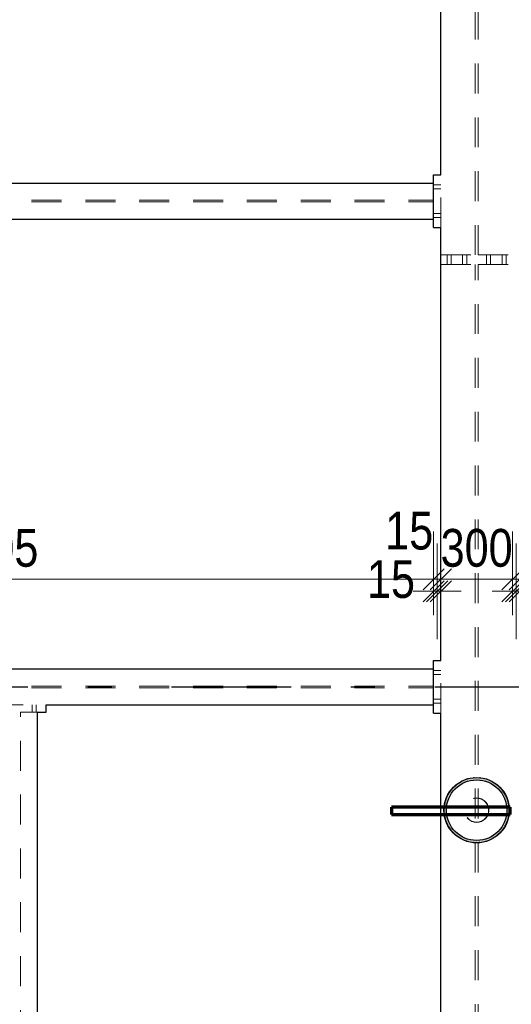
# Model space of a CAD drawing. Header units: millimetres. Extents: x -39 to 84, y 0 to 66.
# Tile 46 of 92: x 9.06 to 11.11, y 21.47 to 25.59. Entities that reach past the tile are written whole.
import ezdxf

# ---------------------------------------------------------------- set-up
doc = ezdxf.new("R2010")
doc.units = ezdxf.units.MM
doc.linetypes.add('DASHDOTX2', pattern=[2, 1, -0.5, 0, -0.5])
doc.linetypes.add('HIDDEN', pattern=[0.375, 0.25, -0.125])
for name, color, linetype, lineweight in [('01_Neubau Raumschraffuren', 7, 'Continuous', 20), ('2D-NovaObj-A_Wanddurchbruch', 7, 'Continuous', 20), ('Achsen', 7, 'Continuous', 20), ('Geschnittene Kanten', 7, 'Continuous', 20), ('Schraffuren', 7, 'Continuous', 20)]:
    doc.layers.add(name, color=color, linetype=linetype, lineweight=lineweight)
doc.styles.add('Arial Narrow', font='ARIALN.TTF')
doc.dimstyles.new('Arch_Strakon_dimstyle', dxfattribs={"dimtxt": 15.75, "dimasz": 1, "dimexe": 1.25, "dimexo": 0.0625, "dimgap": 1, "dimtad": 0, "dimdec": 5, "dimzin": 12, "dimdsep": 46, "dimtxsty": 'Arial Narrow', "dimblk": 'Arrowhead_Tick', "dimsah": 1, "dimcen": 0, "dimse1": 1, "dimse2": 1, "dimclrd": 6, "dimclrt": 2, "dimazin": 0, "dimtfac": 1, "dimtdec": 4, "dimtmove": 0, "dimatfit": 3, "dimldrblk": 'NONE', "dimfxl": 1, "dimtvp": 1, "dimtolj": 1, "dimtzin": 0, "dimlwd": 13, "dimarcsym": 2})

# ---------------------------------------------------------------- blocks, each defined once
blk = doc.blocks.new('Arrowhead_Tick')
at = {"color": 0, "linetype": 'Continuous', "lineweight": -2}
for p, q in [((0, 20), (0, -10)), ((-1, 0), (0, 0)), ((10, 0), (0, 0))]:
    blk.add_line(p, q, dxfattribs=at)
at = {"color": 2, "linetype": 'Continuous', "lineweight": 35}
blk.add_line((4.42, 4.42), (-4.42, -4.42), dxfattribs=at)
blk = doc.blocks.new('*D195')
at = {"layer": '2D-NovaObj-A_Wanddurchbruch', "color": 6, "linetype": 'Continuous', "lineweight": 13}
blk.add_line((7.0939, 23.25), (10.7789, 23.25), dxfattribs=at)
at = {"layer": 'Defpoints', "color": 0}
for p in [(10.7889, 23.25), (7.0839, 22.9103), (10.7889, 22.9103)]:
    blk.add_point(p, dxfattribs=at)
at = {"layer": '2D-NovaObj-A_Wanddurchbruch', "color": 6, "lineweight": 13, "xscale": 0.01, "yscale": 0.01, "zscale": 0.01}
blk.add_blockref('Arrowhead_Tick', (10.7889, 23.25), dxfattribs=at)
at = {"layer": '2D-NovaObj-A_Wanddurchbruch', "color": 6, "lineweight": 13, "xscale": 0.01, "yscale": 0.01, "zscale": 0.01, "rotation": 180}
blk.add_blockref('Arrowhead_Tick', (7.0839, 23.25), dxfattribs=at)
at = {"layer": '2D-NovaObj-A_Wanddurchbruch', "color": 2, "lineweight": 35, "insert": (8.9364, 23.3804), "char_height": 0.1575, "attachment_point": 5, "style": 'Arial Narrow'}
blk.add_mtext('\\A1;3705', dxfattribs=at)
blk = doc.blocks.new('_None')
blk = doc.blocks.new('*D196')
at = {"layer": '2D-NovaObj-A_Wanddurchbruch', "color": 6, "linetype": 'Continuous', "lineweight": 13}
for p, q in [((10.7789, 23.2), (10.7689, 23.2)), ((10.7889, 23.2), (10.8039, 23.2)), ((10.8139, 23.2), (10.8239, 23.2))]:
    blk.add_line(p, q, dxfattribs=at)
at = {"layer": 'Defpoints', "color": 0}
for p in [(10.8039, 23.2), (10.7889, 22.9103), (10.8039, 22.9103)]:
    blk.add_point(p, dxfattribs=at)
at = {"layer": '2D-NovaObj-A_Wanddurchbruch', "color": 6, "lineweight": 13, "xscale": 0.01, "yscale": 0.01, "zscale": 0.01}
blk.add_blockref('Arrowhead_Tick', (10.7889, 23.2), dxfattribs=at)
at = {"layer": '2D-NovaObj-A_Wanddurchbruch', "color": 6, "lineweight": 13, "xscale": 0.01, "yscale": 0.01, "zscale": 0.01, "rotation": 180}
blk.add_blockref('Arrowhead_Tick', (10.8039, 23.2), dxfattribs=at)
at = {"layer": '2D-NovaObj-A_Wanddurchbruch', "color": 2, "lineweight": 35, "insert": (10.6109, 23.25), "char_height": 0.1575, "attachment_point": 5, "style": 'Arial Narrow'}
blk.add_mtext('\\A1;15', dxfattribs=at)
blk = doc.blocks.new('*D197')
at = {"layer": '2D-NovaObj-A_Wanddurchbruch', "color": 6, "linetype": 'Continuous', "lineweight": 13}
for p, q in [((10.7939, 23.2), (10.7839, 23.2)), ((10.8039, 23.2), (10.8189, 23.2)), ((10.8289, 23.2), (10.8389, 23.2))]:
    blk.add_line(p, q, dxfattribs=at)
at = {"layer": 'Defpoints', "color": 0}
for p in [(10.8189, 23.2), (10.8039, 22.9103), (10.8189, 22.9103)]:
    blk.add_point(p, dxfattribs=at)
at = {"layer": '2D-NovaObj-A_Wanddurchbruch', "color": 6, "lineweight": 13, "xscale": 0.01, "yscale": 0.01, "zscale": 0.01}
blk.add_blockref('Arrowhead_Tick', (10.8039, 23.2), dxfattribs=at)
at = {"layer": '2D-NovaObj-A_Wanddurchbruch', "color": 6, "lineweight": 13, "xscale": 0.01, "yscale": 0.01, "zscale": 0.01, "rotation": 180}
blk.add_blockref('Arrowhead_Tick', (10.8189, 23.2), dxfattribs=at)
at = {"layer": '2D-NovaObj-A_Wanddurchbruch', "color": 2, "lineweight": 35, "insert": (10.687, 23.4523), "char_height": 0.1575, "attachment_point": 5, "style": 'Arial Narrow'}
blk.add_mtext('\\A1;15', dxfattribs=at)
blk = doc.blocks.new('*D198')
at = {"layer": '2D-NovaObj-A_Wanddurchbruch', "color": 6, "linetype": 'Continuous', "lineweight": 13}
blk.add_line((10.8289, 23.25), (11.1089, 23.25), dxfattribs=at)
at = {"layer": 'Defpoints', "color": 0}
for p in [(11.1189, 23.25), (10.8189, 22.9103), (11.1189, 22.9103)]:
    blk.add_point(p, dxfattribs=at)
at = {"layer": '2D-NovaObj-A_Wanddurchbruch', "color": 6, "lineweight": 13, "xscale": 0.01, "yscale": 0.01, "zscale": 0.01}
blk.add_blockref('Arrowhead_Tick', (11.1189, 23.25), dxfattribs=at)
at = {"layer": '2D-NovaObj-A_Wanddurchbruch', "color": 6, "lineweight": 13, "xscale": 0.01, "yscale": 0.01, "zscale": 0.01, "rotation": 180}
blk.add_blockref('Arrowhead_Tick', (10.8189, 23.25), dxfattribs=at)
at = {"layer": '2D-NovaObj-A_Wanddurchbruch', "color": 2, "lineweight": 35, "insert": (10.9689, 23.3804), "char_height": 0.1575, "attachment_point": 5, "style": 'Arial Narrow'}
blk.add_mtext('\\A1;300', dxfattribs=at)
blk = doc.blocks.new('*D199')
at = {"layer": '2D-NovaObj-A_Wanddurchbruch', "color": 6, "linetype": 'Continuous', "lineweight": 13}
for p, q in [((11.1089, 23.2), (11.0989, 23.2)), ((11.1189, 23.2), (11.1339, 23.2)), ((11.1439, 23.2), (11.1539, 23.2))]:
    blk.add_line(p, q, dxfattribs=at)
at = {"layer": 'Defpoints', "color": 0}
for p in [(11.1339, 23.2), (11.1189, 22.9103), (11.1339, 22.9103)]:
    blk.add_point(p, dxfattribs=at)
at = {"layer": '2D-NovaObj-A_Wanddurchbruch', "color": 6, "lineweight": 13, "xscale": 0.01, "yscale": 0.01, "zscale": 0.01}
blk.add_blockref('Arrowhead_Tick', (11.1189, 23.2), dxfattribs=at)
at = {"layer": '2D-NovaObj-A_Wanddurchbruch', "color": 6, "lineweight": 13, "xscale": 0.01, "yscale": 0.01, "zscale": 0.01, "rotation": 180}
blk.add_blockref('Arrowhead_Tick', (11.1339, 23.2), dxfattribs=at)
at = {"layer": '2D-NovaObj-A_Wanddurchbruch', "color": 2, "lineweight": 35, "insert": (11.3119, 23.25), "char_height": 0.1575, "attachment_point": 5, "style": 'Arial Narrow'}
blk.add_mtext('\\A1;15', dxfattribs=at)
blk = doc.blocks.new('*D200')
at = {"layer": '2D-NovaObj-A_Wanddurchbruch', "color": 6, "linetype": 'Continuous', "lineweight": 13}
for p, q in [((11.1239, 23.2), (11.1139, 23.2)), ((11.1339, 23.2), (11.1489, 23.2)), ((11.1589, 23.2), (11.1689, 23.2))]:
    blk.add_line(p, q, dxfattribs=at)
at = {"layer": 'Defpoints', "color": 0}
for p in [(11.1489, 23.2), (11.1339, 22.9103), (11.1489, 22.9103)]:
    blk.add_point(p, dxfattribs=at)
at = {"layer": '2D-NovaObj-A_Wanddurchbruch', "color": 6, "lineweight": 13, "xscale": 0.01, "yscale": 0.01, "zscale": 0.01}
blk.add_blockref('Arrowhead_Tick', (11.1339, 23.2), dxfattribs=at)
at = {"layer": '2D-NovaObj-A_Wanddurchbruch', "color": 6, "lineweight": 13, "xscale": 0.01, "yscale": 0.01, "zscale": 0.01, "rotation": 180}
blk.add_blockref('Arrowhead_Tick', (11.1489, 23.2), dxfattribs=at)
at = {"layer": '2D-NovaObj-A_Wanddurchbruch', "color": 2, "lineweight": 35, "insert": (11.2659, 23.4523), "char_height": 0.1575, "attachment_point": 5, "style": 'Arial Narrow'}
blk.add_mtext('\\A1;15', dxfattribs=at)
blk = doc.blocks.new('*D201')
at = {"layer": '2D-NovaObj-A_Wanddurchbruch', "color": 6, "linetype": 'Continuous', "lineweight": 13}
blk.add_line((11.1589, 23.25), (12.9589, 23.25), dxfattribs=at)
at = {"layer": 'Defpoints', "color": 0}
for p in [(12.9689, 23.25), (11.1489, 22.9103), (12.9689, 22.8753)]:
    blk.add_point(p, dxfattribs=at)
at = {"layer": '2D-NovaObj-A_Wanddurchbruch', "color": 6, "lineweight": 13, "xscale": 0.01, "yscale": 0.01, "zscale": 0.01}
blk.add_blockref('Arrowhead_Tick', (12.9689, 23.25), dxfattribs=at)
at = {"layer": '2D-NovaObj-A_Wanddurchbruch', "color": 6, "lineweight": 13, "xscale": 0.01, "yscale": 0.01, "zscale": 0.01, "rotation": 180}
blk.add_blockref('Arrowhead_Tick', (11.1489, 23.25), dxfattribs=at)
at = {"layer": '2D-NovaObj-A_Wanddurchbruch', "color": 2, "lineweight": 35, "insert": (12.0589, 23.3804), "char_height": 0.1575, "attachment_point": 5, "style": 'Arial Narrow'}
blk.add_mtext('\\A1;1820', dxfattribs=at)

msp = doc.modelspace()

# ---------------------------------------------------------------- hatches: boundary and pattern name
at = {"layer": 'Schraffuren', "lineweight": 13, "true_color": 0x4682b4}
h = msp.add_hatch(color=145, dxfattribs=at)
h.paths.add_polyline_path([(11.1053739, 22.2853475), (11.105334, 22.2886458), (11.1052145, 22.2919422), (11.1050153, 22.2952348), (11.1047366, 22.2985216), (11.1043786, 22.3018007), (11.1039415, 22.3050702), (11.1034255, 22.3083282), (11.1028309, 22.3115728), (11.1021581, 22.314802), (11.1014074, 22.318014), (11.1005794, 22.321207), (11.0996744, 22.324379), (11.0986931, 22.3275283), (11.0976359, 22.3306529), (11.0965036, 22.333751), (11.0952967, 22.3368209), (11.094016, 22.3398607), (11.0926622, 22.3428687), (11.0912361, 22.3458431), (11.0897386, 22.3487822), (11.0881705, 22.3516842), (11.0865327, 22.3545475), (11.0848262, 22.3573704), (11.083052, 22.3601512), (11.0812112, 22.3628883), (11.0793047, 22.3655801), (11.0773337, 22.3682251), (11.0752994, 22.3708217), (11.073203, 22.3733684), (11.0710456, 22.3758637), (11.0688285, 22.3783061), (11.0665531, 22.3806943), (11.0642207, 22.3830267), (11.0618325, 22.3853021), (11.0593901, 22.3875192), (11.0568948, 22.3896766), (11.0543481, 22.391773), (11.0517515, 22.3938073), (11.0491066, 22.3957783), (11.0464147, 22.3976848), (11.0436776, 22.3995256), (11.0408968, 22.4012998), (11.0380739, 22.4030063), (11.0352106, 22.4046441), (11.0323086, 22.4062122), (11.0293695, 22.4077097), (11.0263951, 22.4091358), (11.0233871, 22.4104896), (11.0203473, 22.4117703), (11.0172774, 22.4129772), (11.0141793, 22.4141095), (11.0110547, 22.4151667), (11.0079055, 22.416148), (11.0047334, 22.417053), (11.0015405, 22.417881), (10.9983284, 22.4186317), (10.9950992, 22.4193045), (10.9918546, 22.4198991), (10.9885966, 22.4204151), (10.9853271, 22.4208522), (10.982048, 22.4212102), (10.9787612, 22.4214889), (10.9754686, 22.4216881), (10.9721722, 22.4218076), (10.9688739, 22.4218475), (10.9655755, 22.4218076), (10.9622791, 22.4216881), (10.9589865, 22.4214889), (10.9556997, 22.4212102), (10.9524206, 22.4208522), (10.9491511, 22.4204151), (10.9458931, 22.4198991), (10.9426486, 22.4193045), (10.9394193, 22.4186317), (10.9362073, 22.417881), (10.9330143, 22.417053), (10.9298423, 22.416148), (10.926693, 22.4151667), (10.9235684, 22.4141095), (10.9204703, 22.4129772), (10.9174004, 22.4117703), (10.9143606, 22.4104896), (10.9113526, 22.4091358), (10.9083782, 22.4077097), (10.9054392, 22.4062122), (10.9025371, 22.4046441), (10.8996738, 22.4030063), (10.896851, 22.4012998), (10.8940702, 22.3995256), (10.891333, 22.3976848), (10.8886412, 22.3957783), (10.8859962, 22.3938073), (10.8833996, 22.391773), (10.8808529, 22.3896766), (10.8783576, 22.3875192), (10.8759152, 22.3853021), (10.8735271, 22.3830267), (10.8711946, 22.3806943), (10.8689192, 22.3783061), (10.8667022, 22.3758637), (10.8645448, 22.3733684), (10.8624483, 22.3708217), (10.860414, 22.3682251), (10.858443, 22.3655801), (10.8565366, 22.3628883), (10.8546957, 22.3601512), (10.8529215, 22.3573704), (10.851215, 22.3545475), (10.8495772, 22.3516842), (10.8480091, 22.3487822), (10.8465116, 22.3458431), (10.8450855, 22.3428687), (10.8437317, 22.3398607), (10.842451, 22.3368209), (10.8412442, 22.333751), (10.8401118, 22.3306529), (10.8390547, 22.3275283), (10.8380733, 22.324379), (10.8371684, 22.321207), (10.8363403, 22.318014), (10.8355897, 22.314802), (10.8349168, 22.3115728), (10.8343223, 22.3083282), (10.8338062, 22.3050702), (10.8333691, 22.3018007), (10.8330111, 22.2985216), (10.8327324, 22.2952348), (10.8325333, 22.2919422), (10.8324137, 22.2886458), (10.8323739, 22.2853475), (10.8324137, 22.2820491), (10.8325333, 22.2787527), (10.8327324, 22.2754601), (10.8330111, 22.2721733), (10.8333691, 22.2688942), (10.8338062, 22.2656247), (10.8343223, 22.2623667), (10.8349168, 22.2591222), (10.8355897, 22.2558929), (10.8363403, 22.2526809), (10.8371684, 22.2494879), (10.8380733, 22.2463159), (10.8390547, 22.2431666), (10.8401118, 22.240042), (10.8412442, 22.2369439), (10.842451, 22.233874), (10.8437317, 22.2308342), (10.8450855, 22.2278262), (10.8465116, 22.2248518), (10.8480091, 22.2219127), (10.8495772, 22.2190107), (10.851215, 22.2161474), (10.8529215, 22.2133246), (10.8546957, 22.2105438), (10.8565366, 22.2078066), (10.858443, 22.2051148), (10.860414, 22.2024698), (10.8624483, 22.1998732), (10.8645448, 22.1973265), (10.8667022, 22.1948312), (10.8689192, 22.1923888), (10.8711946, 22.1900007), (10.8735271, 22.1876682), (10.8759152, 22.1853928), (10.8783576, 22.1831757), (10.8808529, 22.1810184), (10.8833996, 22.1789219), (10.8859962, 22.1768876), (10.8886412, 22.1749166), (10.891333, 22.1730102), (10.8940702, 22.1711693), (10.896851, 22.1693951), (10.8996738, 22.1676886), (10.9025371, 22.1660508), (10.9054392, 22.1644827), (10.9083782, 22.1629852), (10.9113526, 22.1615591), (10.9143606, 22.1602053), (10.9174004, 22.1589246), (10.9204703, 22.1577177), (10.9235684, 22.1565854), (10.926693, 22.1555282), (10.9298423, 22.1545469), (10.9330143, 22.1536419), (10.9362073, 22.1528139), (10.9394193, 22.1520633), (10.9426486, 22.1513904), (10.9458931, 22.1507958), (10.9491511, 22.1502798), (10.9524206, 22.1498427), (10.9556997, 22.1494847), (10.9589865, 22.149206), (10.9622791, 22.1490069), (10.9655755, 22.1488873), (10.9688739, 22.1488475), (10.9721722, 22.1488873), (10.9754686, 22.1490069), (10.9787612, 22.149206), (10.982048, 22.1494847), (10.9853271, 22.1498427), (10.9885966, 22.1502798), (10.9918546, 22.1507958), (10.9950992, 22.1513904), (10.9983284, 22.1520633), (11.0015405, 22.1528139), (11.0047334, 22.1536419), (11.0079055, 22.1545469), (11.0110547, 22.1555282), (11.0141793, 22.1565854), (11.0172774, 22.1577177), (11.0203473, 22.1589246), (11.0233871, 22.1602053), (11.0263951, 22.1615591), (11.0293695, 22.1629852), (11.0323086, 22.1644827), (11.0352106, 22.1660508), (11.0380739, 22.1676886), (11.0408968, 22.1693951), (11.0436776, 22.1711693), (11.0464147, 22.1730102), (11.0491066, 22.1749166), (11.0517515, 22.1768876), (11.0543481, 22.1789219), (11.0568948, 22.1810184), (11.0593901, 22.1831757), (11.0618325, 22.1853928), (11.0642207, 22.1876682), (11.0665531, 22.1900007), (11.0688285, 22.1923888), (11.0710456, 22.1948312), (11.073203, 22.1973265), (11.0752994, 22.1998732), (11.0773337, 22.2024698), (11.0793047, 22.2051148), (11.0812112, 22.2078066), (11.083052, 22.2105438), (11.0848262, 22.2133246), (11.0865327, 22.2161474), (11.0881705, 22.2190107), (11.0897386, 22.2219127), (11.0912361, 22.2248518), (11.0926622, 22.2278262), (11.094016, 22.2308342), (11.0952967, 22.233874), (11.0965036, 22.2369439), (11.0976359, 22.240042), (11.0986931, 22.2431666), (11.0996744, 22.2463159), (11.1005794, 22.2494879), (11.1014074, 22.2526809), (11.1021581, 22.2558929), (11.1028309, 22.2591222), (11.1034255, 22.2623667), (11.1039415, 22.2656247), (11.1043786, 22.2688942), (11.1047366, 22.2721733), (11.1050153, 22.2754601), (11.1052145, 22.2787527), (11.105334, 22.2820491)])
h.paths.add_polyline_path([(11.0953739, 22.2853475), (11.0953339, 22.2885264), (11.0952141, 22.2917034), (11.0950145, 22.2948763), (11.0947352, 22.2980432), (11.0943764, 22.3012021), (11.0939383, 22.304351), (11.0934213, 22.3074879), (11.0928255, 22.3106108), (11.0921515, 22.3137177), (11.0913996, 22.3168067), (11.0905704, 22.3198759), (11.0896642, 22.3229232), (11.0886818, 22.3259468), (11.0876237, 22.3289448), (11.0864906, 22.3319152), (11.0852832, 22.3348562), (11.0840023, 22.337766), (11.0826486, 22.3406426), (11.0812231, 22.3434843), (11.0797267, 22.3462893), (11.0781602, 22.3490558), (11.0765247, 22.351782), (11.0748212, 22.3544663), (11.0730507, 22.357107), (11.0712145, 22.3597023), (11.0693137, 22.3622506), (11.0673493, 22.3647504), (11.0653228, 22.3672), (11.0632354, 22.369598), (11.0610884, 22.3719427), (11.0588831, 22.3742327), (11.056621, 22.3764665), (11.0543035, 22.3786429), (11.051932, 22.3807603), (11.049508, 22.3828174), (11.0470331, 22.3848129), (11.0445088, 22.3867457), (11.0419368, 22.3886144), (11.0393186, 22.3904178), (11.036656, 22.3921549), (11.0339505, 22.3938246), (11.0312039, 22.3954257), (11.0284179, 22.3969573), (11.0255943, 22.3984184), (11.0227349, 22.3998081), (11.0198415, 22.4011255), (11.0169159, 22.4023697), (11.01396, 22.4035401), (11.0109755, 22.4046358), (11.0079645, 22.4056561), (11.0049288, 22.4066005), (11.0018703, 22.4074682), (10.998791, 22.4082589), (10.9956928, 22.4089719), (10.9925776, 22.4096068), (10.9894475, 22.4101632), (10.9863043, 22.4106408), (10.9831502, 22.4110393), (10.979987, 22.4113584), (10.9768169, 22.4115978), (10.9736417, 22.4117576), (10.9704635, 22.4118375), (10.9672843, 22.4118375), (10.9641061, 22.4117576), (10.9609309, 22.4115978), (10.9577607, 22.4113584), (10.9545975, 22.4110393), (10.9514434, 22.4106408), (10.9483003, 22.4101632), (10.9451701, 22.4096068), (10.942055, 22.4089719), (10.9389567, 22.4082589), (10.9358774, 22.4074682), (10.9328189, 22.4066005), (10.9297832, 22.4056561), (10.9267722, 22.4046358), (10.9237878, 22.4035401), (10.9208318, 22.4023697), (10.9179062, 22.4011255), (10.9150128, 22.3998081), (10.9121534, 22.3984184), (10.9093298, 22.3969573), (10.9065439, 22.3954257), (10.9037973, 22.3938246), (10.9010918, 22.3921549), (10.8984291, 22.3904178), (10.8958109, 22.3886144), (10.8932389, 22.3867457), (10.8907146, 22.3848129), (10.8882397, 22.3828174), (10.8858158, 22.3807603), (10.8834443, 22.3786429), (10.8811267, 22.3764665), (10.8788646, 22.3742327), (10.8766593, 22.3719427), (10.8745123, 22.369598), (10.8724249, 22.3672), (10.8703984, 22.3647504), (10.8684341, 22.3622506), (10.8665332, 22.3597023), (10.864697, 22.357107), (10.8629266, 22.3544663), (10.8612231, 22.351782), (10.8595876, 22.3490558), (10.8580211, 22.3462893), (10.8565246, 22.3434843), (10.8550991, 22.3406426), (10.8537455, 22.337766), (10.8524645, 22.3348562), (10.8512571, 22.3319152), (10.850124, 22.3289448), (10.8490659, 22.3259468), (10.8480835, 22.3229232), (10.8471774, 22.3198759), (10.8463481, 22.3168067), (10.8455962, 22.3137177), (10.8449222, 22.3106108), (10.8443265, 22.3074879), (10.8438094, 22.304351), (10.8433714, 22.3012021), (10.8430126, 22.2980432), (10.8427333, 22.2948763), (10.8425336, 22.2917034), (10.8424138, 22.2885264), (10.8423739, 22.2853475), (10.8424138, 22.2821685), (10.8425336, 22.2789916), (10.8427333, 22.2758186), (10.8430126, 22.2726517), (10.8433714, 22.2694928), (10.8438094, 22.2663439), (10.8443265, 22.263207), (10.8449222, 22.2600841), (10.8455962, 22.2569772), (10.8463481, 22.2538882), (10.8471774, 22.250819), (10.8480835, 22.2477717), (10.8490659, 22.2447481), (10.850124, 22.2417501), (10.8512571, 22.2387797), (10.8524645, 22.2358387), (10.8537455, 22.2329289), (10.8550991, 22.2300523), (10.8565246, 22.2272106), (10.8580211, 22.2244056), (10.8595876, 22.2216391), (10.8612231, 22.2189129), (10.8629266, 22.2162286), (10.864697, 22.2135879), (10.8665332, 22.2109926), (10.8684341, 22.2084443), (10.8703984, 22.2059445), (10.8724249, 22.2034949), (10.8745123, 22.201097), (10.8766593, 22.1987522), (10.8788646, 22.1964622), (10.8811267, 22.1942284), (10.8834443, 22.192052), (10.8858158, 22.1899347), (10.8882397, 22.1878775), (10.8907146, 22.185882), (10.8932389, 22.1839492), (10.8958109, 22.1820805), (10.8984291, 22.1802771), (10.9010918, 22.17854), (10.9037973, 22.1768703), (10.9065439, 22.1752692), (10.9093298, 22.1737376), (10.9121534, 22.1722765), (10.9150128, 22.1708868), (10.9179062, 22.1695694), (10.9208318, 22.1683252), (10.9237878, 22.1671548), (10.9267722, 22.1660592), (10.9297832, 22.1650388), (10.9328189, 22.1640945), (10.9358774, 22.1632267), (10.9389567, 22.162436), (10.942055, 22.161723), (10.9451701, 22.1610881), (10.9483003, 22.1605317), (10.9514434, 22.1600541), (10.9545975, 22.1596556), (10.9577607, 22.1593366), (10.9609309, 22.1590971), (10.9641061, 22.1589373), (10.9672843, 22.1588574), (10.9704635, 22.1588574), (10.9736417, 22.1589373), (10.9768169, 22.1590971), (10.979987, 22.1593366), (10.9831502, 22.1596556), (10.9863043, 22.1600541), (10.9894475, 22.1605317), (10.9925776, 22.1610881), (10.9956928, 22.161723), (10.998791, 22.162436), (11.0018703, 22.1632267), (11.0049288, 22.1640945), (11.0079645, 22.1650388), (11.0109755, 22.1660592), (11.01396, 22.1671548), (11.0169159, 22.1683252), (11.0198415, 22.1695694), (11.0227349, 22.1708868), (11.0255943, 22.1722765), (11.0284179, 22.1737376), (11.0312039, 22.1752692), (11.0339505, 22.1768703), (11.036656, 22.17854), (11.0393186, 22.1802771), (11.0419368, 22.1820805), (11.0445088, 22.1839492), (11.0470331, 22.185882), (11.049508, 22.1878775), (11.051932, 22.1899347), (11.0543035, 22.192052), (11.056621, 22.1942284), (11.0588831, 22.1964622), (11.0610884, 22.1987522), (11.0632354, 22.201097), (11.0653228, 22.2034949), (11.0673493, 22.2059445), (11.0693137, 22.2084443), (11.0712145, 22.2109926), (11.0730507, 22.2135879), (11.0748212, 22.2162286), (11.0765247, 22.2189129), (11.0781602, 22.2216391), (11.0797267, 22.2244056), (11.0812231, 22.2272106), (11.0826486, 22.2300523), (11.0840023, 22.2329289), (11.0852832, 22.2358387), (11.0864906, 22.2387797), (11.0876237, 22.2417501), (11.0886818, 22.2447481), (11.0896642, 22.2477717), (11.0905704, 22.250819), (11.0913996, 22.2538882), (11.0921515, 22.2569772), (11.0928255, 22.2600841), (11.0934213, 22.263207), (11.0939383, 22.2663439), (11.0943764, 22.2694928), (11.0947352, 22.2726517), (11.0950145, 22.2758186), (11.0952141, 22.2789916), (11.0953339, 22.2821685)])

# ---------------------------------------------------------------- linework, layer by layer
at = {"color": 3, "linetype": 'Continuous', "lineweight": 25}
for p, q in [((10.818921, 24.9403475), (10.818921, 26.7503475)), ((10.788921, 24.7203475), (10.788921, 24.9403475)), ((10.788921, 24.9403475), (10.803921, 24.9403475)), ((10.803921, 24.9403475), (10.818921, 24.9403475)), ((7.083921, 24.9053475), (10.788921, 24.9053475)), ((7.083921, 24.7553475), (10.788921, 24.7553475)), ((10.788921, 24.7203475), (10.803921, 24.7203475)), ((10.803921, 24.7203475), (10.818921, 24.7203475)), ((10.818921, 24.6053475), (10.818921, 24.7203475)), ((10.818921, 24.5853475), (10.818921, 24.6053475)), ((10.818921, 24.5653475), (10.818921, 24.5853475)), ((10.818921, 22.9103475), (10.818921, 24.5653475)), ((7.083921, 22.8753475), (10.788921, 22.8753475)), ((10.788921, 22.6903475), (10.788921, 22.9103475)), ((10.788921, 22.9103475), (10.803921, 22.9103475)), ((10.803921, 22.9103475), (10.818921, 22.9103475)), ((9.168921, 22.7103475), (9.168921, 22.7253475)), ((9.168921, 22.7253475), (10.788921, 22.7253475)), ((9.133921, 20.8753475), (9.133921, 22.6953475)), ((9.133921, 22.6953475), (9.168921, 22.6953475)), ((9.168921, 22.6953475), (9.168921, 22.7103475)), ((10.788921, 22.6903475), (10.803921, 22.6903475)), ((10.803921, 22.6903475), (10.818921, 22.6903475)), ((10.818921, 20.8803475), (10.818921, 22.6903475)), ((10.8826962, 22.3903553), (10.8837119, 22.3913501)), ((10.8846745, 22.3919789), (10.8837119, 22.3913501)), ((10.9060284, 22.4059276), (10.9048381, 22.40515)), ((10.9070952, 22.4063565), (10.9060284, 22.4059276)), ((10.9307599, 22.4158712), (10.9294408, 22.4153408)), ((10.9318899, 22.4160838), (10.9307599, 22.4158712)), ((10.9569562, 22.4207989), (10.955559, 22.4205361)), ((10.9581059, 22.4207869), (10.9569562, 22.4207989)), ((10.9836105, 22.4205212), (10.9821888, 22.4205361)), ((10.9847358, 22.4202852), (10.9836105, 22.4205212)), ((11.0096984, 22.415049), (11.0083069, 22.4153408)), ((11.010756, 22.4145979), (11.0096984, 22.415049)), ((11.0342175, 22.4045923), (11.0329097, 22.40515)), ((11.0342175, 22.4045923), (11.0351668, 22.4039436)), ((11.0550516, 22.3903553), (11.0562254, 22.3895531)), ((11.0570299, 22.3887317), (11.0562254, 22.3895531)), ((10.8490713, 22.3493833), (10.849629, 22.3506911)), ((10.8502777, 22.3516404), (10.849629, 22.3506911)), ((10.8646682, 22.372699), (10.863866, 22.3715252)), ((10.8646682, 22.372699), (10.8654896, 22.3735035)), ((11.0748765, 22.3705094), (11.0738817, 22.3715252)), ((11.0755053, 22.3695468), (11.0748765, 22.3705094)), ((11.089454, 22.348193), (11.0886764, 22.3493833)), ((11.0898829, 22.3471262), (11.089454, 22.348193)), ((10.8336853, 22.2986624), (10.8337001, 22.300084)), ((10.8339361, 22.3012093), (10.8337001, 22.300084)), ((10.8391724, 22.326172), (10.8388805, 22.3247805)), ((10.8391724, 22.326172), (10.8396234, 22.3272296)), ((11.0993976, 22.3234614), (11.0988672, 22.3247805)), ((11.0993976, 22.3234614), (11.0996102, 22.3223314)), ((10.8334224, 22.2734298), (10.8334344, 22.2745795)), ((10.8334224, 22.2734298), (10.8336853, 22.2720325)), ((11.1040477, 22.2706109), (11.1038116, 22.2694856)), ((11.1040477, 22.2706109), (11.1040625, 22.2720325)), ((11.1040625, 22.2986624), (11.1043253, 22.2972651)), ((11.1043133, 22.2961154), (11.1043253, 22.2972651)), ((10.8381376, 22.2483635), (10.8383501, 22.2472335)), ((10.8388805, 22.2459144), (10.8383501, 22.2472335)), ((10.8482938, 22.222502), (10.8478648, 22.2235687)), ((10.8490713, 22.2213116), (10.8482938, 22.222502)), ((11.0881187, 22.2200039), (11.08747, 22.2190545)), ((11.0881187, 22.2200039), (11.0886764, 22.2213116)), ((11.0981243, 22.2434653), (11.0985754, 22.2445229)), ((11.0988672, 22.2459144), (11.0985754, 22.2445229)), ((10.8628712, 22.2001855), (10.8622424, 22.2011481)), ((10.863866, 22.1991698), (10.8628712, 22.2001855)), ((10.8815223, 22.1811418), (10.8807178, 22.1819632)), ((10.8815223, 22.1811418), (10.8826962, 22.1803396)), ((11.0540358, 22.1793448), (11.0530732, 22.178716)), ((11.0540358, 22.1793448), (11.0550516, 22.1803396)), ((11.0722581, 22.1971914), (11.0730796, 22.1979959)), ((11.0738817, 22.1991698), (11.0730796, 22.1979959)), ((10.902581, 22.1667513), (10.9035303, 22.1661026)), ((10.9048381, 22.1655449), (10.9035303, 22.1661026)), ((10.9280493, 22.155646), (10.9269917, 22.156097)), ((10.9294408, 22.1553541), (10.9280493, 22.155646)), ((10.9541373, 22.1501737), (10.953012, 22.1504097)), ((10.955559, 22.1501589), (10.9541373, 22.1501737)), ((10.9807915, 22.149896), (10.9796418, 22.149908)), ((10.9821888, 22.1501589), (10.9807915, 22.149896)), ((11.0069878, 22.1548237), (11.0058578, 22.1546112)), ((11.0083069, 22.1553541), (11.0069878, 22.1548237)), ((11.0317194, 22.1647674), (11.0306526, 22.1643384)), ((11.0329097, 22.1655449), (11.0317194, 22.1647674))]:
    msp.add_line(p, q, dxfattribs=at)
at = {"layer": '01_Neubau Raumschraffuren', "color": 6, "linetype": 'HIDDEN', "lineweight": 13, "ltscale": 0.5}
for p, q in [((10.962171, 24.6053475), (10.962171, 31.1453475)), ((10.975671, 24.6053475), (10.975671, 31.1453475)), ((10.818921, 24.7203475), (10.818921, 24.9403475)), ((10.788921, 24.8988475), (10.803921, 24.8988475)), ((10.803921, 24.8988475), (10.818921, 24.8988475)), ((10.788921, 24.8818475), (10.803921, 24.8818475)), ((10.803921, 24.8818475), (10.818921, 24.8818475)), ((7.083921, 24.8338975), (10.788921, 24.8338975)), ((7.083921, 24.8267975), (10.788921, 24.8267975)), ((10.788921, 24.7788475), (10.803921, 24.7788475)), ((10.803921, 24.7788475), (10.818921, 24.7788475)), ((10.788921, 24.7618475), (10.803921, 24.7618475)), ((10.803921, 24.7618475), (10.818921, 24.7618475)), ((10.818921, 24.6053475), (10.962171, 24.6053475)), ((10.845421, 24.5853475), (10.845421, 24.6053475)), ((10.862421, 24.5853475), (10.862421, 24.6053475)), ((10.910421, 24.5853475), (10.910421, 24.6053475)), ((10.927421, 24.5853475), (10.927421, 24.6053475)), ((10.975671, 24.6053475), (11.118921, 24.6053475)), ((11.010421, 24.5853475), (11.010421, 24.6053475)), ((11.027421, 24.5853475), (11.027421, 24.6053475)), ((11.075421, 24.5853475), (11.075421, 24.6053475)), ((11.092421, 24.5853475), (11.092421, 24.6053475)), ((10.818921, 24.5653475), (10.962171, 24.5653475)), ((10.845421, 24.5653475), (10.845421, 24.5853475)), ((10.862421, 24.5653475), (10.862421, 24.5853475)), ((10.910421, 24.5653475), (10.910421, 24.5853475)), ((10.927421, 24.5653475), (10.927421, 24.5853475)), ((10.962171, 18.2003475), (10.962171, 24.5653475)), ((10.975671, 24.5653475), (11.118921, 24.5653475)), ((10.975671, 18.2003475), (10.975671, 24.5653475)), ((11.010421, 24.5653475), (11.010421, 24.5853475)), ((11.027421, 24.5653475), (11.027421, 24.5853475)), ((11.075421, 24.5653475), (11.075421, 24.5853475)), ((11.092421, 24.5653475), (11.092421, 24.5853475)), ((10.818921, 22.6903475), (10.818921, 22.9103475)), ((10.788921, 22.8688475), (10.803921, 22.8688475)), ((10.788921, 22.8518475), (10.803921, 22.8518475)), ((10.803921, 22.8688475), (10.818921, 22.8688475)), ((10.803921, 22.8518475), (10.818921, 22.8518475)), ((7.083921, 22.8038975), (10.788921, 22.8038975)), ((7.083921, 22.7967975), (10.788921, 22.7967975)), ((8.948921, 22.7253475), (9.168921, 22.7253475)), ((9.110421, 22.7103475), (9.110421, 22.7253475)), ((9.127421, 22.7103475), (9.127421, 22.7253475)), ((10.788921, 22.7488475), (10.803921, 22.7488475)), ((10.788921, 22.7318475), (10.803921, 22.7318475)), ((10.803921, 22.7488475), (10.818921, 22.7488475)), ((10.803921, 22.7318475), (10.818921, 22.7318475)), ((9.062471, 22.6953475), (9.133921, 22.6953475)), ((9.062471, 20.8753475), (9.062471, 22.6953475)), ((9.110421, 22.6953475), (9.110421, 22.7103475)), ((9.127421, 22.6953475), (9.127421, 22.7103475)), ((10.8654896, 22.3735035), (10.8826962, 22.3903553)), ((10.9048381, 22.40515), (10.8846745, 22.3919789)), ((10.9294408, 22.4153408), (10.9070952, 22.4063565)), ((10.955559, 22.4205361), (10.9318899, 22.4160838)), ((10.9821888, 22.4205361), (10.9581059, 22.4207869)), ((11.0083069, 22.4153408), (10.9847358, 22.4202852)), ((11.0329097, 22.40515), (11.010756, 22.4145979)), ((11.0351668, 22.4039436), (11.0550516, 22.3903553)), ((11.0738817, 22.3715252), (11.0570299, 22.3887317)), ((10.8396234, 22.3272296), (10.8490713, 22.3493833)), ((10.863866, 22.3715252), (10.8502777, 22.3516404)), ((11.0886764, 22.3493833), (11.0755053, 22.3695468)), ((11.0988672, 22.3247805), (11.0898829, 22.3471262)), ((10.8388805, 22.3247805), (10.8339361, 22.3012093)), ((11.0996102, 22.3223314), (11.1040625, 22.2986624)), ((10.8334344, 22.2745795), (10.8336853, 22.2986624)), ((10.8336853, 22.2720325), (10.8381376, 22.2483635)), ((11.1038116, 22.2694856), (11.0988672, 22.2459144)), ((11.1040625, 22.2720325), (11.1043133, 22.2961154)), ((10.8478648, 22.2235687), (10.8388805, 22.2459144)), ((10.8622424, 22.2011481), (10.8490713, 22.2213116)), ((11.08747, 22.2190545), (11.0738817, 22.1991698)), ((11.0886764, 22.2213116), (11.0981243, 22.2434653)), ((10.8807178, 22.1819632), (10.863866, 22.1991698)), ((10.8826962, 22.1803396), (10.902581, 22.1667513)), ((11.0530732, 22.178716), (11.0329097, 22.1655449)), ((11.0550516, 22.1803396), (11.0722581, 22.1971914)), ((10.9269917, 22.156097), (10.9048381, 22.1655449)), ((10.953012, 22.1504097), (10.9294408, 22.1553541)), ((10.9796418, 22.149908), (10.955559, 22.1501589)), ((11.0058578, 22.1546112), (10.9821888, 22.1501589)), ((11.0306526, 22.1643384), (11.0083069, 22.1553541))]:
    msp.add_line(p, q, dxfattribs=at)
for radius in [0.051, 0.05]:
    msp.add_circle((10.9688739, 22.2853475), radius, dxfattribs=at)
at = {"layer": 'Achsen', "color": 3, "linetype": 'DASHDOTX2', "lineweight": 25, "ltscale": 0.5}
msp.add_line((3.0934407, 22.8003775), (13.8366349, 22.8003775), dxfattribs=at)
at = {"layer": 'Achsen', "color": 1, "linetype": 'Continuous', "lineweight": 70}
for p, q in [((11.1086777, 22.2972235), (10.6136826, 22.2972235)), ((10.6136826, 22.2972235), (10.6136826, 22.267219)), ((10.6136826, 22.267219), (11.1086777, 22.267219)), ((11.1086777, 22.267219), (11.1086777, 22.2972235))]:
    msp.add_line(p, q, dxfattribs=at)
at = {"layer": 'Geschnittene Kanten', "color": 3, "linetype": 'Continuous', "lineweight": 25}
for radius in [0.1365, 0.1265]:
    msp.add_circle((10.9688739, 22.2853475), radius, dxfattribs=at)

# ---------------------------------------------------------------- dimensions: what is measured, and where the dimension line sits
at = {"layer": '2D-NovaObj-A_Wanddurchbruch', "lineweight": 35}
for base, p1, p2, text, override, picture, middle in [((10.818921, 23.2), (10.803921, 22.9103475), (10.818921, 22.9103475), '15', {"dimscale": 0.01, "dimtxt": 15.75, "dimasz": 1, "dimgap": 5, "dimtad": 0, "dimjust": 0, "dimtih": 0, "dimtoh": 0, "dimdec": 6, "dimdsep": 46, "dimtxsty": 'Arial Narrow', "dimclrd": 6, "dimclrt": 2, "dimtix": 0, "dimtofl": 255, "dimtmove": 2, "dimatfit": 2, "dimfxl": 0, "dimfxlon": 0, "dimtvp": 31.746032, "dimlwd": 13}, '*D197', (10.6869728, 23.4523304)), ((11.148921, 23.2), (11.133921, 22.9103475), (11.148921, 22.9103475), '15', {"dimscale": 0.01, "dimtxt": 15.75, "dimasz": 1, "dimgap": 5, "dimtad": 0, "dimjust": 0, "dimtih": 0, "dimtoh": 0, "dimdec": 6, "dimdsep": 46, "dimtxsty": 'Arial Narrow', "dimclrd": 6, "dimclrt": 2, "dimtix": 0, "dimtofl": 255, "dimtmove": 2, "dimatfit": 2, "dimfxl": 0, "dimfxlon": 0, "dimtvp": 31.746032, "dimlwd": 13}, '*D200', (11.2658692, 23.4523304)), ((10.788921, 23.25), (7.083921, 22.9103475), (10.788921, 22.9103475), '3705', {"dimscale": 0.01, "dimtxt": 15.75, "dimasz": 1, "dimgap": 5, "dimtad": 1, "dimjust": 0, "dimtih": 0, "dimtoh": 0, "dimdec": 6, "dimdsep": 46, "dimtxsty": 'Arial Narrow', "dimclrd": 6, "dimclrt": 2, "dimtix": 1, "dimtofl": 255, "dimtmove": 0, "dimatfit": 2, "dimfxl": 0, "dimfxlon": 0, "dimtvp": 31.746032, "dimlwd": 13}, '*D195', (8.936421, 23.25)), ((11.118921, 23.25), (10.818921, 22.9103475), (11.118921, 22.9103475), '300', {"dimscale": 0.01, "dimtxt": 15.75, "dimasz": 1, "dimgap": 5, "dimtad": 1, "dimjust": 0, "dimtih": 0, "dimtoh": 0, "dimdec": 6, "dimdsep": 46, "dimtxsty": 'Arial Narrow', "dimclrd": 6, "dimclrt": 2, "dimtix": 1, "dimtofl": 255, "dimtmove": 0, "dimatfit": 2, "dimfxl": 0, "dimfxlon": 0, "dimtvp": 31.746032, "dimlwd": 13}, '*D198', (10.968921, 23.25)), ((12.968921, 23.25), (11.148921, 22.9103475), (12.968921, 22.8753475), '1820', {"dimscale": 0.01, "dimtxt": 15.75, "dimasz": 1, "dimgap": 5, "dimtad": 1, "dimjust": 0, "dimtih": 0, "dimtoh": 0, "dimdec": 6, "dimdsep": 46, "dimtxsty": 'Arial Narrow', "dimclrd": 6, "dimclrt": 2, "dimtix": 1, "dimtofl": 255, "dimtmove": 0, "dimatfit": 2, "dimfxl": 0, "dimfxlon": 0, "dimtvp": 31.746032, "dimlwd": 13}, '*D201', (12.058921, 23.25)), ((10.803921, 23.2), (10.788921, 22.9103475), (10.803921, 22.9103475), '15', {"dimscale": 0.01, "dimtxt": 15.75, "dimasz": 1, "dimgap": 5, "dimtad": 1, "dimjust": 0, "dimtih": 0, "dimtoh": 0, "dimdec": 6, "dimdsep": 46, "dimtxsty": 'Arial Narrow', "dimclrd": 6, "dimclrt": 2, "dimtix": 0, "dimtofl": 255, "dimtmove": 2, "dimatfit": 2, "dimfxl": 0, "dimfxlon": 0, "dimtvp": 31.746032, "dimlwd": 13}, '*D196', (10.610946, 23.25)), ((11.133921, 23.2), (11.118921, 22.9103475), (11.133921, 22.9103475), '15', {"dimscale": 0.01, "dimtxt": 15.75, "dimasz": 1, "dimgap": 5, "dimtad": 1, "dimjust": 4, "dimtih": 0, "dimtoh": 0, "dimdec": 6, "dimdsep": 46, "dimtxsty": 'Arial Narrow', "dimclrd": 6, "dimclrt": 2, "dimtix": 0, "dimtofl": 255, "dimtmove": 2, "dimatfit": 2, "dimfxl": 0, "dimfxlon": 0, "dimtvp": 31.746032, "dimlwd": 13}, '*D199', (11.311896, 23.25))]:
    dim = msp.add_linear_dim(base=base, p1=p1, p2=p2, text=text, dimstyle='Arch_Strakon_dimstyle', override=override, dxfattribs=at)
    dim.commit()
    dim.dimension.update_dxf_attribs({"geometry": picture, "text_midpoint": middle, "dimtype": 160})

doc.saveas('drawing.dxf')
